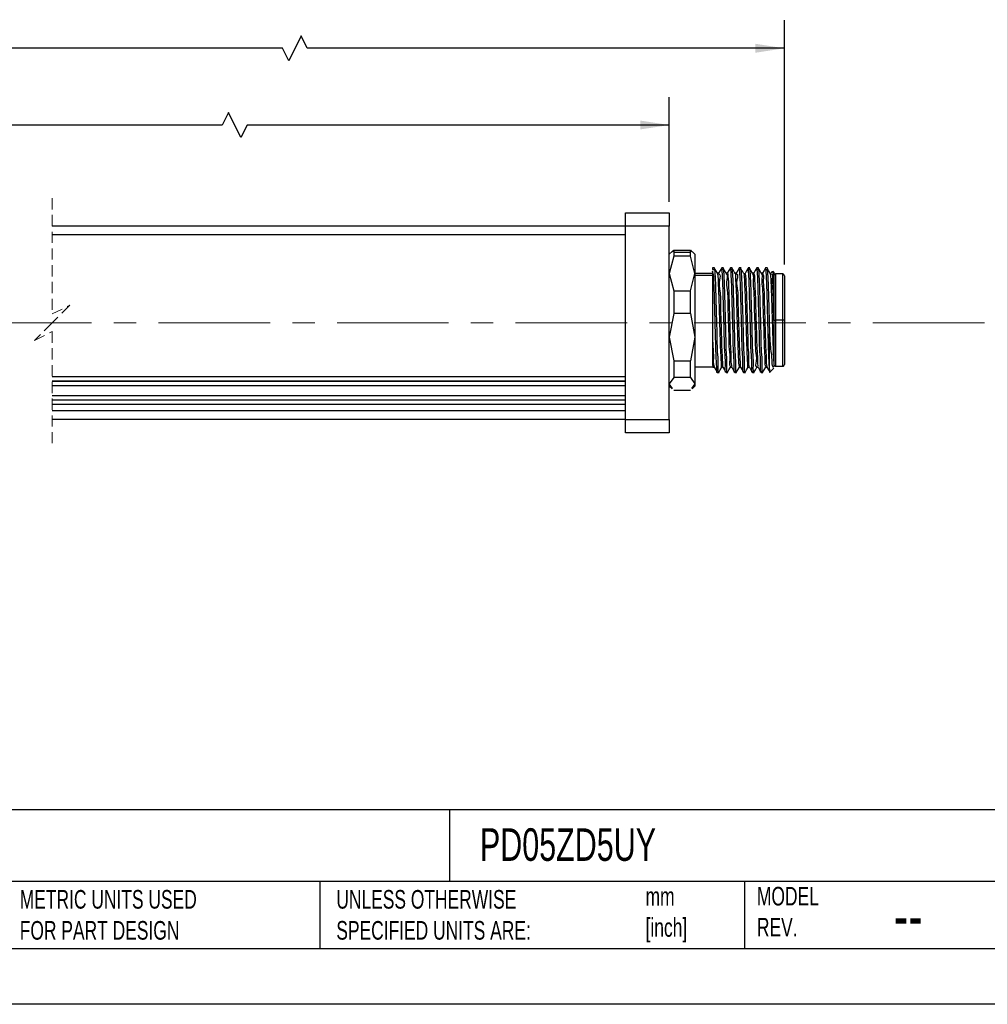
# Model space of a CAD drawing. Header units: millimetres. Extents: x 0 to 279, y 0 to 216.
# Tile 2 of 4: x 107 to 217, y 0 to 112. Entities that reach past the tile are written whole.
import ezdxf

# ---------------------------------------------------------------- set-up
doc = ezdxf.new("R2010")
doc.units = ezdxf.units.MM
doc.linetypes.add('CENTERX2', pattern=[20.32, 12.7, -2.54, 2.54, -2.54])
doc.linetypes.add('HIDDEN', pattern=[1.905, 1.27, -0.635])
doc.layers.add('CENTER', color=40, linetype='CENTERX2')
doc.layers.add('DIMENSIONS', color=140, linetype='Continuous', lineweight=25)
doc.layers.add('TEXT', color=140, linetype='Continuous', lineweight=25)
doc.styles.add('SLDTEXTSTYLE0', font='TXT', dxfattribs={"width": 0.7})
doc.dimstyles.new('SLDDIMSTYLE1', dxfattribs={"dimtxt": 2.158008, "dimasz": 3.302, "dimexe": 0, "dimexo": 0.0625, "dimgap": 0.539502, "dimtad": 0, "dimtih": 1, "dimtoh": 1, "dimdec": 1, "dimrnd": 1e-09, "dimzin": 4, "dimdsep": 46, "dimtxsty": 'SLDTEXTSTYLE0', "dimsah": 1, "dimcen": 0.09, "dimadec": 0, "dimazin": 1, "dimtfac": 1, "dimtdec": 1, "dimtofl": 0, "dimtmove": 0, "dimatfit": 3, "dimfxl": 0, "dimfrac": 2, "dimtolj": 1, "dimtzin": 12, "dimarcsym": 0})
doc.dimstyles.new('SLDDIMSTYLE3', dxfattribs={"dimtxt": 2.158008, "dimasz": 3.302, "dimexe": 0, "dimexo": 0.0625, "dimgap": 0.539502, "dimtad": 0, "dimtih": 1, "dimtoh": 1, "dimdec": 1, "dimrnd": 1e-09, "dimzin": 12, "dimdsep": 46, "dimtxsty": 'SLDTEXTSTYLE0', "dimsah": 1, "dimcen": 0.09, "dimadec": 0, "dimazin": 3, "dimtfac": 1, "dimtdec": 1, "dimtofl": 0, "dimtmove": 0, "dimatfit": 3, "dimfxl": 0, "dimfrac": 2, "dimtolj": 1, "dimtzin": 12, "dimarcsym": 0})

# ---------------------------------------------------------------- blocks, each defined once
blk = doc.blocks.new('_D_5')
at = {"layer": 'DIMENSIONS'}
for p, q in [((25.72, 91.28), (25.72, 103.18)), ((180.76, 91.28), (180.76, 103.18)), ((130.6, 101.42), (129.89, 100)), ((132.01, 98.59), (130.6, 101.42)), ((25.72, 100), (74.82, 100)), ((77.74, 100), (77.02, 100)), ((77.02, 100), (77.02, 96.58)), ((85.95, 100), (86.68, 100)), ((86.68, 100), (86.68, 96.58)), ((129.89, 100), (88.88, 100)), ((132.72, 100), (132.01, 98.59)), ((180.76, 100), (132.72, 100)), ((77.02, 96.58), (77.74, 96.58)), ((86.68, 96.58), (85.95, 96.58))]:
    blk.add_line(p, q, dxfattribs=at)
for points in [[(25.72, 100), (29.03, 99.5), (29.03, 100.51)], [(180.76, 100), (177.46, 100.51), (177.46, 99.5)]]:
    blk.add_solid(points, dxfattribs=at)
at = {"layer": 'DIMENSIONS', "char_height": 2.117, "attachment_point": 1, "style": 'SLDTEXTSTYLE0'}
for s, insert in [('480.0', (77.74, 103.22)), ('18.90', (77.74, 99.3))]:
    blk.add_mtext(s, dxfattribs=dict(at, insert=insert))
blk = doc.blocks.new('_D_6')
at = {"layer": 'DIMENSIONS'}
for p, q in [((25.72, 91.28), (25.72, 111.91)), ((193.86, 84.13), (193.86, 111.91)), ((138.86, 110.14), (137.45, 107.32)), ((139.56, 108.73), (138.86, 110.14)), ((25.72, 108.73), (75.42, 108.73)), ((78.34, 108.73), (77.61, 108.73)), ((77.61, 108.73), (77.61, 105.3)), ((86.55, 108.73), (87.27, 108.73)), ((87.27, 108.73), (87.27, 105.3)), ((136.74, 108.73), (89.47, 108.73)), ((137.45, 107.32), (136.74, 108.73)), ((193.86, 108.73), (139.56, 108.73)), ((77.61, 105.3), (78.34, 105.3)), ((87.27, 105.3), (86.55, 105.3))]:
    blk.add_line(p, q, dxfattribs=at)
for points in [[(25.72, 108.73), (29.03, 108.22), (29.03, 109.24)], [(193.86, 108.73), (190.56, 109.24), (190.56, 108.22)]]:
    blk.add_solid(points, dxfattribs=at)
at = {"layer": 'DIMENSIONS', "char_height": 2.117, "attachment_point": 1, "style": 'SLDTEXTSTYLE0'}
for s, insert in [('493.1', (78.34, 111.94)), ('19.41', (78.34, 108.03))]:
    blk.add_mtext(s, dxfattribs=dict(at, insert=insert))

msp = doc.modelspace()

# ---------------------------------------------------------------- linework, layer by layer
at = {"color": 7, "linetype": 'HIDDEN', "lineweight": 18}
for p, q in [((110.54, 91.68), (110.54, 78.51)), ((110.54, 78.51), (112.54, 79.51)), ((112.54, 79.51), (110.54, 77.51)), ((110.54, 77.51), (108.54, 75.51)), ((108.54, 75.51), (110.54, 76.51)), ((110.54, 76.51), (110.54, 63.33))]:
    msp.add_line(p, q, dxfattribs=at)
for p, q in [((175.76, 90.01), (180.76, 90.01)), ((175.76, 88.51), (175.76, 90.01)), ((180.76, 90.01), (180.76, 88.51)), ((175.76, 88.51), (110.54, 88.51)), ((180.76, 88.51), (175.76, 88.51)), ((175.76, 66.51), (175.76, 88.51)), ((180.76, 66.51), (180.76, 88.51)), ((175.76, 87.51), (110.54, 87.51)), ((181.08, 85.62), (180.76, 85.31)), ((181.12, 85.57), (181.26, 85.77)), ((181.26, 85.77), (181.26, 85.54)), ((181.26, 85.77), (183.16, 85.77)), ((181.26, 85.54), (181.26, 85.08)), ((181.26, 85.54), (183.16, 85.54)), ((183.16, 85.54), (183.16, 85.77)), ((183.16, 85.77), (183.3, 85.57)), ((183.16, 85.08), (183.16, 85.54)), ((183.66, 85.31), (183.35, 85.62)), ((183.66, 85.31), (183.66, 83.11)), ((181.26, 85.08), (180.76, 83.11)), ((183.16, 85.08), (181.26, 85.08)), ((183.66, 83.11), (183.16, 85.08)), ((180.76, 83.11), (181.26, 81.14)), ((183.16, 81.14), (183.66, 83.11)), ((185.66, 83.11), (183.66, 83.11)), ((183.66, 83.11), (183.66, 75.87)), ((183.66, 82.93), (185.66, 82.93)), ((185.92, 83.76), (185.66, 83.76)), ((185.66, 83.76), (185.66, 83.56)), ((185.66, 83.56), (185.91, 83.56)), ((185.81, 82.8), (185.66, 83.39)), ((185.66, 83.39), (185.66, 82.58)), ((185.87, 83.66), (185.91, 83.56)), ((186.37, 83.16), (186.22, 83.16)), ((186.76, 83.56), (186.71, 83.67)), ((186.92, 83.76), (186.72, 83.76)), ((186.91, 83.56), (186.76, 83.56)), ((186.87, 83.66), (186.91, 83.56)), ((187.38, 83.16), (187.22, 83.16)), ((187.76, 83.56), (187.71, 83.68)), ((187.92, 83.76), (187.72, 83.76)), ((187.91, 83.56), (187.76, 83.56)), ((187.87, 83.66), (187.91, 83.56)), ((188.37, 83.16), (188.22, 83.16)), ((188.92, 83.76), (188.72, 83.76)), ((188.76, 83.56), (188.72, 83.67)), ((188.91, 83.56), (188.76, 83.56)), ((188.9, 83.62), (188.91, 83.56)), ((189.35, 83.05), (189.37, 83.15)), ((189.92, 83.76), (189.72, 83.76)), ((189.76, 83.56), (189.74, 83.66)), ((189.91, 83.56), (189.76, 83.56)), ((189.87, 83.66), (189.91, 83.56)), ((190.38, 83.16), (190.22, 83.16)), ((190.76, 83.56), (190.71, 83.68)), ((190.92, 83.76), (190.72, 83.76)), ((190.91, 83.56), (190.76, 83.56)), ((190.87, 83.66), (190.91, 83.56)), ((191.38, 83.16), (191.22, 83.16)), ((191.76, 83.56), (191.71, 83.67)), ((191.92, 83.76), (191.72, 83.76)), ((191.76, 83.56), (191.91, 83.56)), ((191.87, 83.66), (191.91, 83.56)), ((192.48, 83.35), (192.36, 83.15)), ((192.66, 83.26), (192.54, 83.38)), ((192.66, 83.26), (192.66, 78.48)), ((193.66, 83.06), (192.86, 83.06)), ((192.86, 83.06), (192.86, 77.81)), ((193.66, 77.81), (193.66, 83.06)), ((185.66, 82.58), (185.66, 76.54)), ((193.86, 82.86), (193.86, 77.81)), ((181.26, 81.14), (181.26, 78.56)), ((181.26, 81.14), (183.16, 81.14)), ((183.16, 78.56), (183.16, 81.14)), ((181.26, 78.56), (180.76, 75.87)), ((183.16, 78.56), (181.26, 78.56)), ((183.16, 78.56), (183.66, 75.87)), ((192.66, 78.48), (192.66, 76.54)), ((192.66, 77.81), (192.86, 77.81)), ((193.66, 77.81), (192.86, 77.81)), ((192.86, 77.81), (192.86, 72.56)), ((193.86, 77.81), (193.66, 77.81)), ((193.66, 72.56), (193.66, 77.81)), ((193.86, 77.81), (193.86, 72.76)), ((185.66, 76.54), (185.66, 72.77)), ((192.16, 72.25), (192.16, 76.27)), ((192.66, 76.54), (192.66, 72.77)), ((180.76, 75.87), (181.26, 73.18)), ((183.66, 75.87), (183.16, 73.18)), ((183.66, 75.87), (183.66, 70.56)), ((181.26, 73.18), (183.16, 73.18)), ((181.26, 73.18), (181.26, 71.28)), ((183.16, 71.28), (183.16, 73.18)), ((183.66, 72.51), (185.66, 72.51)), ((185.66, 72.77), (185.72, 72.46)), ((185.72, 72.46), (185.87, 72.46)), ((186.22, 71.86), (186.42, 71.86)), ((187.22, 71.86), (187.42, 71.86)), ((187.72, 72.46), (187.87, 72.46)), ((188.22, 71.86), (188.42, 71.86)), ((188.72, 72.46), (188.87, 72.46)), ((189.22, 71.86), (189.42, 71.86)), ((189.72, 72.46), (189.87, 72.46)), ((190.22, 71.86), (190.42, 71.86)), ((190.72, 72.46), (190.87, 72.46)), ((191.22, 71.86), (191.42, 71.86)), ((191.72, 72.46), (191.87, 72.46)), ((192.16, 71.85), (192.67, 72.36)), ((192.59, 72.46), (192.68, 72.62)), ((192.86, 72.56), (193.66, 72.56)), ((110.54, 71.41), (175.76, 71.41)), ((110.54, 70.92), (175.76, 70.92)), ((110.54, 70.88), (175.76, 70.88)), ((181.26, 71.28), (180.76, 70.56)), ((181.12, 70.04), (180.76, 70.56)), ((183.16, 71.28), (181.26, 71.28)), ((183.16, 71.28), (183.66, 70.56)), ((183.66, 70.56), (183.3, 70.04)), ((183.66, 70.56), (183.66, 70.31)), ((110.54, 70.39), (175.76, 70.39)), ((180.76, 70.31), (181.08, 70)), ((181.26, 69.84), (183.16, 69.84)), ((183.35, 70), (183.66, 70.31)), ((110.54, 69.25), (175.76, 69.25)), ((110.54, 68.76), (175.76, 68.76)), ((110.54, 68.73), (175.76, 68.73)), ((110.54, 68.24), (175.76, 68.24)), ((175.76, 67.51), (110.54, 67.51)), ((175.76, 66.51), (110.54, 66.51)), ((175.76, 66.51), (180.76, 66.51)), ((175.76, 65.01), (175.76, 66.51)), ((180.76, 66.51), (180.76, 65.01)), ((180.76, 65.01), (175.76, 65.01))]:
    msp.add_line(p, q)
at = {"color": 7, "linetype": 'Continuous'}
msp.add_line((279.4, 0), (0, 0), dxfattribs=at)
at = {"flags": 128}
for points in [[(186.23, 83.15), (186.05, 83.45), (185.88, 83.75)], [(186.72, 83.76), (186.54, 83.45), (186.37, 83.15)], [(187.23, 83.15), (187.05, 83.45), (186.88, 83.75)], [(187.71, 83.75), (187.54, 83.45), (187.36, 83.14)], [(188.23, 83.15), (188.05, 83.45), (187.88, 83.76)], [(188.72, 83.76), (188.54, 83.45), (188.37, 83.15)], [(189.74, 83.73), (189.56, 83.43), (189.39, 83.13)], [(190.23, 83.15), (190.05, 83.45), (189.88, 83.76)], [(190.72, 83.76), (190.54, 83.45), (190.36, 83.15)], [(191.23, 83.15), (191.05, 83.45), (190.88, 83.75)], [(191.72, 83.76), (191.54, 83.45), (191.36, 83.15)], [(192.23, 83.15), (192.05, 83.45), (191.88, 83.75)], [(185.81, 82.8), (185.74, 82.69), (185.66, 82.58)], [(185.87, 72.47), (186.04, 72.16), (186.22, 71.86)], [(186.38, 71.86), (186.55, 72.16), (186.73, 72.47)], [(186.86, 72.47), (187.04, 72.17), (187.21, 71.86)], [(187.38, 71.86), (187.55, 72.17), (187.73, 72.47)], [(187.86, 72.47), (188.04, 72.17), (188.22, 71.86)], [(188.38, 71.86), (188.55, 72.17), (188.73, 72.47)], [(188.87, 72.47), (189.04, 72.16), (189.22, 71.86)], [(189.38, 71.86), (189.55, 72.17), (189.73, 72.47)], [(189.87, 72.47), (190.04, 72.16), (190.22, 71.86)], [(190.38, 71.86), (190.55, 72.17), (190.73, 72.47)], [(190.86, 72.47), (191.04, 72.17), (191.21, 71.86)], [(191.38, 71.86), (191.55, 72.16), (191.73, 72.47)], [(191.87, 72.47), (192.04, 72.16), (192.22, 71.86)]]:
    msp.add_lwpolyline(points, dxfattribs=at)
for centre, start, end in [((192.86, 82.86), 89.9978, 180.0011), ((193.66, 82.86), 359.9989, 90.0022), ((192.86, 72.76), 179.999, 270.002), ((193.66, 72.76), 269.998, 0.001)]:
    msp.add_arc(centre, 0.2, start, end)
for points, knots in [([(185.91, 83.56), (185.94, 83.21), (186, 82.29), (186.04, 80.64), (186.1, 78.53), (186.17, 76.41), (186.19, 74.17), (186.32, 73.34), (186.26, 71.67), (186.37, 71.95), (186.38, 71.98)], [0, 0, 0, 0, 0.087716, 0.236642, 0.424168, 0.621772, 0.799393, 0.930023, 0.993877, 1, 1, 1, 1]), ([(186.23, 83.08), (186.24, 83.03), (186.32, 82.72), (186.31, 81.95), (186.39, 80.69), (186.43, 79.09), (186.48, 77.32), (186.54, 75.69), (186.57, 74.05), (186.66, 73.46), (186.64, 72.33), (186.72, 72.52), (186.72, 72.54)], [0, 0, 0, 0, 0.0141178, 0.0906515, 0.2142876, 0.3706524, 0.5415251, 0.7069887, 0.8477614, 0.947457, 0.9945696, 1, 1, 1, 1]), ([(186.37, 83.08), (186.38, 83.07), (186.62, 83), (186.32, 82.06), (186.6, 81.02), (186.56, 79.33), (186.64, 77.52), (186.69, 75.82), (186.73, 74.07), (186.8, 73.51), (186.81, 72.32), (186.86, 72.48), (186.87, 72.49)], [0, 0, 0, 0, 0.003791, 0.068685, 0.188052, 0.346786, 0.524709, 0.699189, 0.848039, 0.952357, 0.999016, 1, 1, 1, 1]), ([(187.22, 71.96), (187.21, 71.94), (187.11, 71.68), (187.17, 73.35), (187.04, 74.17), (187.02, 76.42), (186.95, 78.53), (186.89, 80.64), (186.85, 82.29), (186.79, 83.21), (186.76, 83.56)], [0, 0, 0, 0, 0.00466, 0.068608, 0.199431, 0.377313, 0.575208, 0.76301, 0.912155, 1, 1, 1, 1]), ([(186.91, 83.56), (186.94, 83.21), (187, 82.29), (187.04, 80.64), (187.1, 78.53), (187.17, 76.41), (187.19, 74.17), (187.32, 73.33), (187.26, 71.67), (187.37, 71.95), (187.38, 71.98)], [0, 0, 0, 0, 0.087701, 0.236604, 0.424099, 0.621671, 0.799263, 0.929872, 0.993716, 1, 1, 1, 1]), ([(187.23, 83.08), (187.23, 83.07), (187.44, 82.98), (187.18, 82.15), (187.43, 81.16), (187.39, 79.58), (187.47, 77.87), (187.53, 76.14), (187.53, 74.58), (187.7, 73.47), (187.55, 72.73), (187.71, 72.54), (187.73, 72.52)], [0, 0, 0, 0, 0.002135, 0.062718, 0.174078, 0.323309, 0.493032, 0.663467, 0.814746, 0.929244, 0.993673, 1, 1, 1, 1]), ([(187.37, 83.1), (187.37, 83.12), (187.39, 83.28), (187.48, 82.34), (187.49, 81.8), (187.56, 80.16), (187.6, 78.5), (187.66, 76.65), (187.69, 74.97), (187.8, 73.67), (187.75, 72.88), (187.85, 72.58), (187.87, 72.55)], [0, 0, 0, 0, 0.005639, 0.038703, 0.131034, 0.271127, 0.4412, 0.619635, 0.783745, 0.912668, 0.990053, 1, 1, 1, 1]), ([(188.22, 71.96), (188.21, 71.94), (188.11, 71.68), (188.17, 73.35), (188.04, 74.17), (188.02, 76.42), (187.95, 78.53), (187.89, 80.64), (187.85, 82.29), (187.79, 83.21), (187.76, 83.56)], [0, 0, 0, 0, 0.00466, 0.068608, 0.199431, 0.377313, 0.575208, 0.76301, 0.912155, 1, 1, 1, 1]), ([(187.91, 83.56), (187.94, 83.21), (188, 82.29), (188.04, 80.64), (188.1, 78.53), (188.17, 76.41), (188.19, 74.17), (188.32, 73.33), (188.26, 71.67), (188.37, 71.95), (188.38, 71.98)], [0, 0, 0, 0, 0.087688, 0.236568, 0.424036, 0.621578, 0.799144, 0.929733, 0.993567, 1, 1, 1, 1]), ([(188.23, 83.13), (188.23, 83.13), (188.28, 83.29), (188.29, 82.19), (188.36, 81.66), (188.4, 80.03), (188.45, 78.42), (188.5, 76.65), (188.55, 75.03), (188.62, 73.74), (188.62, 72.92), (188.7, 72.56), (188.72, 72.48)], [0, 0, 0, 0, 0.001396, 0.044468, 0.140588, 0.278683, 0.442671, 0.613439, 0.771082, 0.897233, 0.977227, 1, 1, 1, 1]), ([(188.37, 83.07), (188.38, 83.07), (188.62, 83.09), (188.31, 82.02), (188.6, 81.1), (188.55, 79.38), (188.64, 77.59), (188.69, 75.87), (188.73, 74.13), (188.81, 73.52), (188.81, 72.32), (188.87, 72.51), (188.88, 72.53)], [0, 0, 0, 0, 0.003331, 0.065975, 0.183308, 0.340482, 0.517516, 0.691896, 0.841448, 0.94718, 0.995775, 1, 1, 1, 1]), ([(189.22, 71.96), (189.21, 71.94), (189.11, 71.68), (189.17, 73.35), (189.04, 74.17), (189.02, 76.42), (188.95, 78.53), (188.89, 80.64), (188.85, 82.29), (188.79, 83.21), (188.76, 83.56)], [0, 0, 0, 0, 0.00466, 0.068608, 0.199431, 0.377313, 0.575208, 0.76301, 0.912155, 1, 1, 1, 1]), ([(189.25, 83.08), (189.19, 83.18), (189.07, 83.38), (188.95, 83.58), (188.9, 83.68)], [0, 0, 0, 0, 0.49993, 1, 1, 1, 1]), ([(188.91, 83.56), (188.94, 83.21), (189, 82.29), (189.04, 80.64), (189.1, 78.53), (189.17, 76.41), (189.19, 74.17), (189.32, 73.33), (189.26, 71.67), (189.37, 71.95), (189.38, 71.98)], [0, 0, 0, 0, 0.087686, 0.236562, 0.424025, 0.621562, 0.799123, 0.929709, 0.993541, 1, 1, 1, 1]), ([(189.24, 83.01), (189.25, 82.97), (189.32, 82.64), (189.31, 81.85), (189.39, 80.55), (189.43, 78.92), (189.49, 77.14), (189.54, 75.53), (189.59, 73.93), (189.64, 73.36), (189.67, 72.33), (189.72, 72.51), (189.73, 72.54)], [0, 0, 0, 0, 0.011759, 0.093586, 0.221785, 0.381388, 0.55372, 0.718611, 0.856765, 0.952035, 0.993417, 1, 1, 1, 1]), ([(189.39, 83.06), (189.4, 83.02), (189.47, 82.73), (189.46, 82.01), (189.54, 80.82), (189.58, 79.31), (189.63, 77.63), (189.69, 75.98), (189.7, 74.51), (189.83, 73.43), (189.74, 72.77), (189.86, 72.55), (189.87, 72.54)], [0, 0, 0, 0, 0.012596, 0.085631, 0.202786, 0.351582, 0.516125, 0.678831, 0.822312, 0.931247, 0.99405, 1, 1, 1, 1]), ([(190.22, 71.95), (190.21, 71.93), (190.11, 71.68), (190.18, 73.36), (190.04, 74.16), (190.02, 76.42), (189.95, 78.53), (189.89, 80.64), (189.85, 82.29), (189.79, 83.21), (189.76, 83.56)], [0, 0, 0, 0, 0.003292, 0.067328, 0.19833, 0.376457, 0.574624, 0.762684, 0.912034, 1, 1, 1, 1]), ([(189.91, 83.56), (189.94, 83.21), (190, 82.29), (190.04, 80.64), (190.1, 78.53), (190.17, 76.41), (190.19, 74.17), (190.32, 73.33), (190.26, 71.67), (190.37, 71.95), (190.38, 71.98)], [0, 0, 0, 0, 0.087698, 0.236596, 0.424085, 0.621651, 0.799237, 0.929842, 0.993683, 1, 1, 1, 1]), ([(190.22, 83.09), (190.23, 83.07), (190.36, 82.83), (190.26, 82.11), (190.4, 80.94), (190.41, 79.37), (190.47, 77.62), (190.55, 75.95), (190.51, 74.3), (190.76, 73.54), (190.51, 72.45), (190.71, 72.54), (190.73, 72.54)], [0, 0, 0, 0, 0.007482, 0.075089, 0.192196, 0.345157, 0.516079, 0.68496, 0.832035, 0.940106, 0.996606, 1, 1, 1, 1]), ([(190.37, 83.13), (190.38, 83.08), (190.48, 82.82), (190.45, 82.12), (190.54, 80.99), (190.57, 79.51), (190.62, 77.85), (190.68, 76.18), (190.71, 74.68), (190.8, 73.53), (190.77, 72.84), (190.85, 72.57), (190.87, 72.53)], [0, 0, 0, 0, 0.013691, 0.080128, 0.191633, 0.336338, 0.498791, 0.661632, 0.807459, 0.920698, 0.989293, 1, 1, 1, 1]), ([(191.22, 71.96), (191.21, 71.94), (191.11, 71.68), (191.17, 73.35), (191.04, 74.17), (191.02, 76.42), (190.95, 78.53), (190.89, 80.64), (190.85, 82.29), (190.79, 83.21), (190.76, 83.56)], [0, 0, 0, 0, 0.00466, 0.068608, 0.19943, 0.377313, 0.575207, 0.763009, 0.912155, 1, 1, 1, 1]), ([(190.91, 83.56), (190.94, 83.21), (191, 82.29), (191.04, 80.64), (191.1, 78.53), (191.17, 76.41), (191.19, 74.17), (191.32, 73.33), (191.26, 71.67), (191.37, 71.95), (191.38, 71.98)], [0, 0, 0, 0, 0.087706, 0.236617, 0.424123, 0.621706, 0.799309, 0.929925, 0.993772, 1, 1, 1, 1]), ([(191.22, 83.08), (191.23, 83.09), (191.36, 83.25), (191.23, 82.08), (191.4, 81.43), (191.39, 79.77), (191.46, 78.12), (191.52, 76.35), (191.55, 74.77), (191.65, 73.56), (191.6, 72.82), (191.71, 72.54), (191.73, 72.5)], [0, 0, 0, 0, 0.003116, 0.055723, 0.160302, 0.304707, 0.472053, 0.642756, 0.796839, 0.916278, 0.987144, 1, 1, 1, 1]), ([(191.38, 83.09), (191.39, 83.08), (191.52, 82.88), (191.4, 82.22), (191.55, 81.17), (191.56, 79.7), (191.62, 78.06), (191.67, 76.38), (191.71, 74.86), (191.78, 73.65), (191.78, 72.9), (191.85, 72.57), (191.87, 72.51)], [0, 0, 0, 0, 0.0055801, 0.0658526, 0.1723961, 0.3138858, 0.4752141, 0.6391421, 0.7881521, 0.9063281, 0.9810789, 1, 1, 1, 1]), ([(192.16, 72.25), (192.15, 72.56), (192.1, 73.33), (192.06, 74.67), (192.01, 76.32), (191.96, 78.11), (191.92, 79.87), (191.87, 81.43), (191.83, 82.64), (191.78, 83.3), (191.76, 83.56)], [0, 0, 0, 0, 0.082418, 0.204817, 0.35525, 0.519005, 0.680066, 0.82268, 0.932906, 1, 1, 1, 1]), ([(191.91, 83.56), (191.94, 83.21), (192, 82.29), (192.04, 80.63), (192.1, 78.55), (192.14, 77.04), (192.16, 76.27)], [0, 0, 0, 0, 0.141074, 0.380593, 0.682192, 1, 1, 1, 1]), ([(192.23, 83.14), (192.25, 83.01), (192.31, 82.56), (192.34, 81.63), (192.4, 80.24), (192.44, 78.57), (192.5, 76.81), (192.55, 75.17), (192.59, 73.84), (192.64, 73.07), (192.66, 72.77)], [0, 0, 0, 0, 0.037445, 0.131563, 0.270466, 0.437923, 0.614339, 0.779064, 0.912825, 1, 1, 1, 1]), ([(192.37, 83.09), (192.38, 83.09), (192.59, 83.07), (192.33, 82.21), (192.58, 81.38), (192.54, 79.88), (192.62, 78.28), (192.65, 77.12), (192.66, 76.54)], [0, 0, 0, 0, 0.005336, 0.092226, 0.255391, 0.477515, 0.734885, 1, 1, 1, 1]), ([(192.51, 83.33), (192.52, 83.35), (192.56, 83.55), (192.56, 82.4), (192.61, 81.82), (192.63, 80.14), (192.65, 79.06), (192.66, 78.48)], [0, 0, 0, 0, 0.0116821, 0.1106087, 0.3278984, 0.636776, 1, 1, 1, 1]), ([(186.22, 71.93), (186.22, 71.91), (186.15, 71.7), (186.16, 73), (186.07, 73.65), (186.04, 75.55), (185.98, 77.42), (185.93, 79.43), (185.88, 81.22), (185.83, 82.32), (185.81, 82.8)], [0, 0, 0, 0, 0.00439, 0.055202, 0.16638, 0.324301, 0.509477, 0.699035, 0.869561, 1, 1, 1, 1]), ([(185.66, 76.54), (185.67, 75.96), (185.69, 74.92), (185.81, 73.63), (185.74, 72.85), (185.86, 72.57), (185.87, 72.54)], [0, 0, 0, 0, 0.43548, 0.775369, 0.976575, 1, 1, 1, 1]), ([(192.16, 76.27), (192.19, 75.69), (192.24, 74.67), (192.46, 73.47), (192.38, 72.68), (192.56, 72.48), (192.57, 72.47)], [0, 0, 0, 0, 0.450263, 0.790314, 0.988787, 1, 1, 1, 1]), ([(192.16, 72.25), (192.16, 72.04), (192.16, 71.8), (192.2, 71.93), (192.2, 71.95)], [0, 0, 0, 0, 0.907009, 1, 1, 1, 1])]:
    msp.add_open_spline(points, degree=3, knots=knots)
at = {"layer": 'CENTER', "linetype": 'CENTERX2', "lineweight": 18}
for p, q in [((110.89, 77.51), (19.37, 77.51)), ((216.61, 77.51), (110.54, 77.51))]:
    msp.add_line(p, q, dxfattribs=at)
at = {"layer": 'TEXT'}
for p, q in [((273.05, 22.13), (6.35, 22.13)), ((155.76, 22.13), (155.76, 13.97)), ((273.05, 13.97), (6.35, 13.97)), ((141, 13.97), (141, 6.35)), ((189.3, 13.97), (189.3, 6.35)), ((6.35, 6.35), (273.05, 6.35))]:
    msp.add_line(p, q, dxfattribs=at)

# ---------------------------------------------------------------- texts
at = {"layer": 'TEXT', "attachment_point": 1, "style": 'SLDTEXTSTYLE0'}
for s, insert, char_height in [('PD05ZD5UY', (159.21, 20.02), 3.704), ('METRIC UNITS USED ^JFOR PART DESIGN', (106.85, 13), 2.1167), ('UNLESS OTHERWISE ^JSPECIFIED UNITS ARE:', (142.87, 13), 2.1167), ('mm^J[inch]', (178.06, 13.33), 2.117), ('MODEL ^JREV.', (190.73, 13.36), 2.1167), ('--', (206.3, 12.73), 5.292)]:
    msp.add_mtext(s, dxfattribs=dict(at, insert=insert, char_height=char_height))

# ---------------------------------------------------------------- dimensions: what is measured, and where the dimension line sits
at = {"layer": 'DIMENSIONS'}
for base, p1, p2, text, dimstyle, picture, middle in [((193.86, 108.73), (25.72, 90.01), (193.86, 82.86), '493.1', 'SLDDIMSTYLE3', '_D_6', (82.44, 108.73)), ((25.72, 100), (180.76, 90.01), (25.72, 90.01), '480.0', 'SLDDIMSTYLE1', '_D_5', (81.85, 100))]:
    dim = msp.add_linear_dim(base=base, p1=p1, p2=p2, text=text, dimstyle=dimstyle, dxfattribs=at)
    dim.commit()
    dim.dimension.update_dxf_attribs({"geometry": picture, "text_midpoint": middle, "dimtype": 160})

doc.saveas('drawing.dxf')
